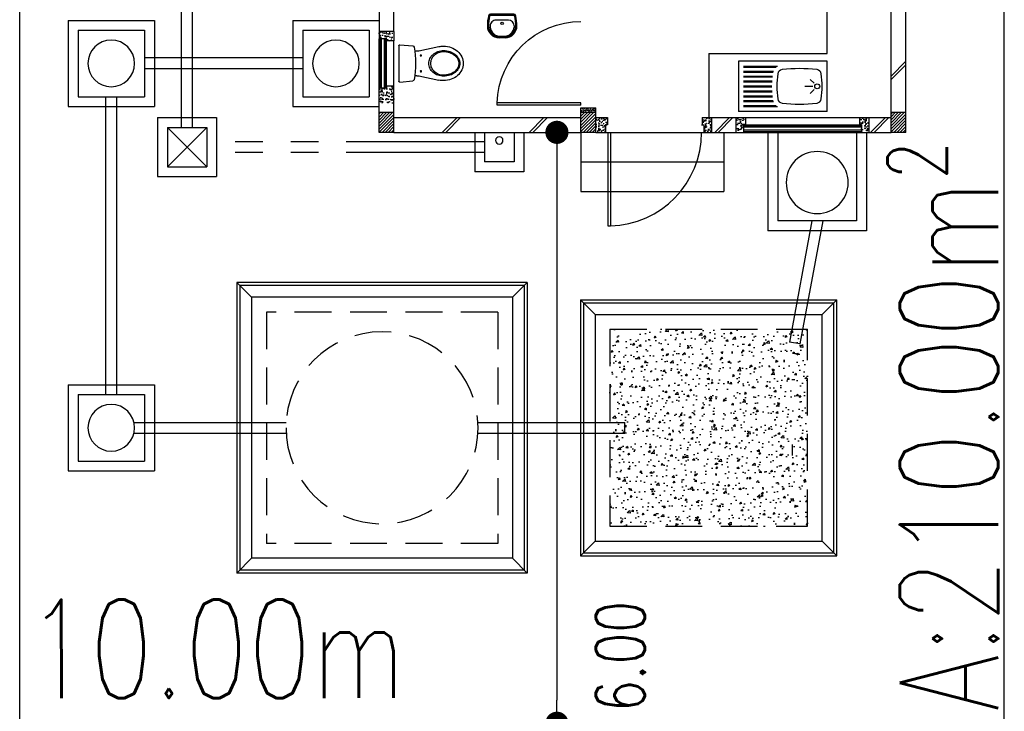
# Model space of a CAD drawing. Header units: millimetres. Extents: x 301 to 1479, y 491 to 1341.
# Tile 56 of 256: x 340 to 350, y 600 to 607. Entities that reach past the tile are written whole.
import ezdxf

# ---------------------------------------------------------------- set-up
doc = ezdxf.new("R2010")
doc.units = ezdxf.units.MM
doc.header["$LTSCALE"] = 1.5
doc.header["$MEASUREMENT"] = 0
for name, pattern in [('HIDDEN', [0.375, 0.25, -0.125]), ('HIDDEN2', [4.7625, 3.175, -1.5875]), ('PHANTOM2', [1.25, 0.625, -0.125, 0.125, -0.125, 0.125, -0.125])]:
    doc.linetypes.add(name, pattern=pattern)
for name, color, linetype in [('AP&SA', 254, 'HIDDEN'), ('Blk', 7, 'Continuous'), ('Block', 46, 'Continuous'), ('boundary', 3, 'Continuous'), ('BWCN', 4, 'Continuous'), ('DIM', 6, 'Continuous'), ('DOOR', 3, 'Continuous'), ('Ele', 8, 'Continuous'), ('HATCH', 7, 'Continuous'), ('Hatch Aggregate', 252, 'Continuous'), ('Hatch Col. C1 GF Ext.', 84, 'Continuous'), ('Hatch Stub Col', 251, 'Continuous'), ('Kerb', 251, 'Continuous'), ('P. Grease Trap', 64, 'Continuous'), ('P. Septic tank', 2, 'Continuous'), ('P. Sewr Manhole', 49, 'Continuous'), ('PVC Pipe 110', 69, 'Continuous'), ('PVC RWP 75', 77, 'Continuous'), ('PVC Sewer Pipe 110', 24, 'Continuous'), ('SANIT', 8, 'Continuous'), ('TEXT', 7, 'Continuous'), ('WINDOW', 1, 'Continuous')]:
    doc.layers.add(name, color=color, linetype=linetype)
doc.styles.add('RS1', font='romans.shx', dxfattribs={"width": 0.75, "height": 0.5})
doc.styles.add('RS2', font='romans.shx', dxfattribs={"width": 0.75, "height": 1})
doc.dimstyles.new('Souillac5', dxfattribs={"dimscale": 0.5, "dimtxt": 0.5, "dimasz": 0.47, "dimexe": 0, "dimexo": 1, "dimgap": 0.5, "dimtad": 1, "dimzin": 0, "dimdsep": 46, "dimtxsty": 'RS1', "dimblk": 'DOT', "dimcen": 3, "dimse1": 1, "dimse2": 1, "dimclrd": 6, "dimclre": 6, "dimclrt": 7, "dimaunit": 1, "dimadec": 0, "dimazin": 0, "dimtfac": 1, "dimtofl": 0, "dimtmove": 1, "dimatfit": 3, "dimfxl": 1, "dimtolj": 1, "dimtzin": 0, "dimlwe": -1, "dimarcsym": 0})
pattern_1 = [(320, (162.062746, -403.20554), (-0.0062752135, -0.071726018), [0.0075, -0.0825]), (265, (162.062746, -403.20554), (0.075219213, 0.013875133), [0.006, -0.066]), (10.451444, (162.06222, -403.21152), (0.068943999, -0.057850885), [0.006374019, -0.070114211]), (316.1842, (162.08275, -403.20554), (-0.016551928, -0.106724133), [0.01125, -0.12375]), (6.635635, (162.08137, -403.21444), (0.09741186, -0.093466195), [0.009561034, -0.105171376]), (261.184164, (162.08275, -403.20554), (0.09741186, -0.093466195), [0.009, -0.099]), (291, (162.077746, -403.21554), (-0.040261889, -0.059690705), [0.0075, -0.0825]), (236, (162.077746, -403.21554), (0.072515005, -0.024331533), [0.006, -0.066]), (341.451445, (162.07439, -403.220516), (0.032253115, -0.084022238), [0.006374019, -0.070114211]), (307.5, (162.062746, -403.205542), (0.0332893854, -0.0012159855), [0, -0.0652, 0, -0.067, 0, -0.06625]), (277.5, (162.062746, -403.20554), (0.0394411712, -0.0263069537), [0, -0.0382, 0, -0.0637, 0, -0.02525]), (237.5, (162.062746, -403.183242), (-0.0022554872, -0.0533822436), [0, -0.025, 0, -0.078, 0, -0.1035]), (227.5, (162.062746, -403.17324), (0.010010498, -0.058318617), [0, -0.0325, 0, -0.0518, 0, -0.0735])]
pattern_2 = [(225, (157.028336, -424.361987), (0.0154679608, -0.0154679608), [])]
pattern_3 = [(320, (162.212746, -399.546746), (-0.0062752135, -0.071726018), [0.0075, -0.0825]), (265, (162.212746, -399.546746), (0.075219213, 0.013875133), [0.006, -0.066]), (10.451444, (162.21222, -399.55272), (0.068943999, -0.057850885), [0.006374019, -0.070114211]), (316.1842, (162.23275, -399.54675), (-0.016551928, -0.106724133), [0.01125, -0.12375]), (6.635635, (162.23137, -399.55564), (0.09741186, -0.093466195), [0.009561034, -0.105171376]), (261.184164, (162.23275, -399.54675), (0.09741186, -0.093466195), [0.009, -0.099]), (291, (162.227746, -399.556746), (-0.040261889, -0.059690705), [0.0075, -0.0825]), (236, (162.227746, -399.556746), (0.072515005, -0.024331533), [0.006, -0.066]), (341.451445, (162.22439, -399.56172), (0.032253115, -0.084022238), [0.006374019, -0.070114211]), (307.5, (162.212746, -399.546746), (0.0332893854, -0.0012159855), [0, -0.0652, 0, -0.067, 0, -0.06625]), (277.5, (162.212746, -399.546746), (0.0394411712, -0.0263069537), [0, -0.0382, 0, -0.0637, 0, -0.02525]), (237.5, (162.212746, -399.524446), (-0.0022554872, -0.0533822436), [0, -0.025, 0, -0.078, 0, -0.1035]), (227.5, (162.212746, -399.514446), (0.010010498, -0.058318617), [0, -0.0325, 0, -0.0518, 0, -0.0735])]

# ---------------------------------------------------------------- blocks, each defined once
blk = doc.blocks.new('SSBSD90')
at = {"layer": 'Ele'}
for p, q in [((-900, 510), (0, 510)), ((-900, 510), (-900, 0)), ((0, 0), (0, 510)), ((-50, 460), (-395, 460)), ((-50, 450), (-382, 450)), ((-50, 410), (-355, 410)), ((-768, 287), (-729, 326)), ((-50, 400), (-352, 400)), ((-50, 360), (-346, 360)), ((-50, 350), (-345, 350)), ((-50, 310), (-342, 310)), ((-768, 223), (-729, 184)), ((-755, 255), (-675, 255)), ((-50, 300), (-341, 300)), ((-50, 210), (-341, 210)), ((-50, 260), (-340, 260)), ((-50, 250), (-340, 250)), ((-50, 110), (-352, 110)), ((-50, 150), (-346, 150)), ((-50, 160), (-345, 160)), ((-50, 200), (-342, 200)), ((-900, 0), (0, 0)), ((-50, 50), (-395, 50)), ((-50, 60), (-382, 60)), ((-50, 100), (-355, 100))]:
    blk.add_line(p, q, dxfattribs=at)
blk.add_circle((-800, 255), 25, dxfattribs=at)
for centre, radius, start, end in [((-792, 375), 50, 96.577, 172.0164), ((-620, -1113), 1548, 83.423, 96.577), ((-448, 375), 50, 7.9836, 83.423), ((65, 255), 915, 172.0164, 187.9836), ((-1305, 255), 915, 352.0164, 7.9836), ((-792, 135), 50, 187.9836, 263.423), ((-448, 135), 50, 276.577, 352.0164), ((-620, 1623), 1548, 263.423, 276.577)]:
    blk.add_arc(centre, radius, start, end, dxfattribs=at)
blk = doc.blocks.new('WC')
at = {"layer": 'SANIT'}
for p, q in [((-179, 0), (179, 0)), ((-189, -11), (-178, -142)), ((189, -11), (178, -142)), ((-125, -185), (-125, -161)), ((125, -185), (125, -161)), ((-127, -205), (-170, -408)), ((127, -205), (170, -408))]:
    blk.add_line(p, q, dxfattribs=at)
for points in [[(130, -455, 0.086378), (120, -397, 0.092622), (92, -349, 0.103078), (49, -316, 0.111925), (0, -305, 0.111925), (-49, -316, 0.103078), (-92, -349, 0.092622), (-120, -397, 0.086378), (-130, -455, 0.086378)], [(120, -455, 0.091554), (111, -405, 0.095342), (85, -363, 0.101238), (45, -335, 0.105842), (0, -325, 0.105842), (-45, -335, 0.101238), (-85, -363, 0.095342), (-111, -405, 0.091554), (-120, -455, 0.091554)], [(-175, -455, 0.087147), (-161, -533, 0.093047), (-124, -596, 0.102819), (-66, -640, 0.110985), (0, -655, 0.110985), (66, -640, 0.102819), (124, -596, 0.093047), (161, -533, 0.087147), (175, -455, 0.052217), (170, -408, 0.093047)], [(-170, -408, 0.052217), (-175, -455, 0.087147)], [(-130, -455, 0.079027), (-120, -520, 0.088191), (-92, -572, 0.105253), (-48, -608, 0.121599), (0, -620, 0.121599), (48, -608, 0.105253), (92, -572, 0.088191), (120, -520, 0.079027), (130, -455, 0.079027)], [(-120, -455, 0.077736), (-110, -516, 0.087342), (-85, -565, 0.105569), (-44, -599, 0.12344), (0, -610, 0.12344), (44, -599, 0.105569), (85, -565, 0.087342), (110, -516, 0.077736), (120, -455, 0.077736)]]:
    blk.add_lwpolyline(points, format="xyb", dxfattribs=at)
for centre in [(-80, -225), (80, -225)]:
    blk.add_circle(centre, 6, dxfattribs=at)
for centre, radius, start, end in [((-179, -10), 10, 90, 185.0425), ((179, -10), 10, 354.9575, 90), ((-163, -140), 15, 185.0425, 259.608), ((0, 746), 916, 259.608, 280.392), ((-225, -185), 100, 348.0437, 0), ((225, -185), 100, 180, 191.9563), ((163, -140), 15, 280.392, 354.9575)]:
    blk.add_arc(centre, radius, start, end, dxfattribs=at)
blk = doc.blocks.new('Wh1')
at = {"layer": 'SANIT'}
for p, q in [((197, 0), (-197, 0)), ((197, -20), (-197, -20)), ((105, -100), (-105, -100)), ((-205, -200), (-205, -217)), ((205, -200), (205, -217)), ((50, -380), (-50, -380)), ((50, -400), (-50, -400)), ((-30, -373), (30, -373))]:
    blk.add_line(p, q, dxfattribs=at)
blk.add_circle((0, -154), 20, dxfattribs=at)
for centre, radius, start, end in [((0, -200), 250, 180, 180), ((0, -200), 250, 0, 0), ((-197, -35), 35, 90, 167.7776), ((197, -35), 35, 12.2224, 90), ((567, -201), 817, 167.7776, 179.9598), ((567, -201), 797, 167.7776, 179.9598), ((-197, -35), 15, 90, 167.7776), ((-105, -200), 100, 90, 180), ((105, -200), 100, 0, 90), ((197, -35), 15, 12.2224, 90), ((-567, -201), 797, 0.0402, 12.2224), ((-567, -201), 817, 0.0402, 12.2224), ((-50, -200), 200, 180, 270), ((-50, -200), 180, 180, 270), ((-30, -197), 176, 186.7076, 270.013), ((30, -197), 176, 269.987, 353.2924), ((50, -200), 180, 270, 0), ((50, -200), 200, 270, 0)]:
    blk.add_arc(centre, radius, start, end, dxfattribs=at)
blk = doc.blocks.new('Dr900')
at = {"layer": 'DOOR'}
for p, q in [((-50, 0), (-50, 850)), ((-25, 850), (-50, 850)), ((-25, 0), (-25, 850)), ((-25, 0), (-50, 0))]:
    blk.add_line(p, q, dxfattribs=at)
blk.add_arc((-24, 0), 851, 91.728, 179.9822, dxfattribs=at)
blk = doc.blocks.new('Dr1000')
at = {"layer": 'DOOR'}
for p, q in [((-50, 0), (-50, 950)), ((-25, 950), (-50, 950)), ((-25, 0), (-25, 950)), ((-25, 0), (-50, 0))]:
    blk.add_line(p, q, dxfattribs=at)
blk.add_arc((-24, 0), 951, 91.542, 179.9858, dxfattribs=at)
blk = doc.blocks.new('SSGP-SU1')
at = {"layer": 'Hatch Aggregate'}
h = blk.add_hatch(dxfattribs=at)
h.set_pattern_fill('AR-CONC', color=256, scale=0.03)
h.set_pattern_definition([(50, (-5670.07033, -391.37042), (0.215178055, -0.0188256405), [0.0225, -0.2475]), (355, (-5670.07033, -391.37042), (-0.0416254, 0.22565764), [0.018, -0.198]), (100.4514445, (-5670.0524, -391.372), (0.173552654, 0.206831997), [0.019122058, -0.210342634]), (46.1842, (-5670.07033, -391.31042), (0.320172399, -0.049655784), [0.03375, -0.37125]), (96.6356355, (-5670.04365, -391.31456), (0.280398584, 0.29223558), [0.028683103, -0.315514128]), (351.184164, (-5670.07033, -391.31042), (0.280398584, 0.29223558), [0.027, -0.297]), (21, (-5670.04033, -391.32542), (0.1790721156, -0.120785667), [0.0225, -0.2475]), (326, (-5670.04033, -391.32542), (0.0729946, 0.2175450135), [0.018, -0.198]), (71.4514447, (-5670.0254, -391.33549), (0.252066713, 0.096759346), [0.019122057, -0.210342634]), (37.5, (-5670.07033, -391.37042), (0.0036479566, 0.0998681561), [0, -0.1956, 0, -0.201, 0, -0.19875]), (7.5, (-5670.07033, -391.37042), (0.0789208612, 0.1183235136), [0, -0.1146, 0, -0.1911, 0, -0.07575]), (327.5, (-5670.13723, -391.37042), (0.1601467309, -0.0067664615), [0, -0.075, 0, -0.234, 0, -0.3105]), (317.5, (-5670.16723, -391.37042), (0.1749558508, 0.0300314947), [0, -0.0975, 0, -0.1554, 0, -0.2205])])
h.paths.add_polyline_path([(11.8, 1), (11.8, 3.005), (9.8, 3.005), (9.8, 1)])
at = {"layer": 'Hatch Col. C1 GF Ext.'}
h = blk.add_hatch(dxfattribs=at)
h.set_pattern_fill('ANSI31', color=256, scale=0.175, angle=-180)
h.set_pattern_definition(pattern_2)
h.paths.add_polyline_path([(7.6, 5.35), (7.6, 5.2), (7.8, 5.2), (7.8, 5.35)])
h = blk.add_hatch(dxfattribs=at)
h.set_pattern_fill('ANSI31', color=256, scale=0.175, angle=-180)
h.set_pattern_definition(pattern_2)
h.paths.add_polyline_path([(7.6, 3.3), (7.6, 3.15), (7.8, 3.15), (7.8, 3.3)])
h = blk.add_hatch(dxfattribs=at)
h.set_pattern_fill('ANSI31', color=256, scale=0.175, angle=-180)
h.set_pattern_definition(pattern_2)
h.paths.add_polyline_path([(7.6, 0.15), (7.6, 0), (7.8, 0), (7.8, 0.15)])
at = {"layer": 'Hatch Stub Col', "linetype": 'ByBlock'}
h = blk.add_hatch(dxfattribs=at)
h.set_pattern_fill('AR-CONC', color=256, scale=0.01, angle=630)
h.set_pattern_definition(pattern_1)
h.paths.add_polyline_path([(6.775, 5.2), (6.87, 5.2), (6.87, 5.275), (6.85, 5.275), (6.85, 5.35), (6.775, 5.35)])
h = blk.add_hatch(dxfattribs=at)
h.set_pattern_fill('AR-CONC', color=256, scale=0.01, angle=630)
h.set_pattern_definition(pattern_1)
h.paths.add_polyline_path([(7.35, 5.275), (7.33, 5.275), (7.33, 5.2), (7.5, 5.2), (7.5, 5.35), (7.35, 5.35)])
h = blk.add_hatch(dxfattribs=at)
h.set_pattern_fill('AR-CONC', color=256, scale=0.005, angle=630)
h.set_pattern_definition([(320, (162.212746, -403.205542), (-0.0031376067, -0.0358630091), [0.00375, -0.04125]), (265, (162.212746, -403.20554), (0.0376096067, 0.0069375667), [0.003, -0.033]), (10.4514445, (162.212485, -403.20853), (0.0344719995, -0.0289254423), [0.0031870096, -0.0350571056]), (316.1842, (162.222746, -403.20554), (-0.008275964, -0.0533620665), [0.005625, -0.061875]), (6.635635, (162.222056, -403.20999), (0.04870593, -0.046733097), [0.004780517, -0.052585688]), (261.184164, (162.222746, -403.20554), (0.04870593, -0.046733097), [0.0045, -0.0495]), (291, (162.220246, -403.210542), (-0.0201309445, -0.0298453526), [0.00375, -0.04125]), (236, (162.220246, -403.21054), (0.0362575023, -0.0121657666), [0.003, -0.033]), (341.451445, (162.21857, -403.21303), (0.0161265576, -0.0420111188), [0.0031870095, -0.0350571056]), (307.5, (162.212746, -403.205542), (0.0166446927, -0.00060799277), [0, -0.0326, 0, -0.0335, 0, -0.033125]), (277.5, (162.212746, -403.205542), (0.0197205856, -0.0131534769), [0, -0.0191, 0, -0.03185, 0, -0.012625]), (237.5, (162.212746, -403.194392), (-0.0011277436, -0.0266911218), [0, -0.0125, 0, -0.039, 0, -0.05175]), (227.5, (162.212746, -403.189392), (0.0050052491, -0.0291593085), [0, -0.01625, 0, -0.0259, 0, -0.03675])])
h.paths.add_polyline_path([(7.55, 3.15), (7.6, 3.15), (7.6, 3.3), (7.55, 3.3)])
h = blk.add_hatch(dxfattribs=at)
h.set_pattern_fill('AR-CONC', color=256, scale=0.01, angle=630)
h.set_pattern_definition([(320, (162.212746, -403.20554), (-0.0062752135, -0.071726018), [0.0075, -0.0825]), (265, (162.212746, -403.20554), (0.075219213, 0.013875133), [0.006, -0.066]), (10.451444, (162.21222, -403.21152), (0.068943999, -0.057850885), [0.006374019, -0.070114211]), (316.1842, (162.23275, -403.20554), (-0.016551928, -0.106724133), [0.01125, -0.12375]), (6.635635, (162.23137, -403.21444), (0.09741186, -0.093466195), [0.009561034, -0.105171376]), (261.184164, (162.23275, -403.20554), (0.09741186, -0.093466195), [0.009, -0.099]), (291, (162.227746, -403.21554), (-0.040261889, -0.059690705), [0.0075, -0.0825]), (236, (162.227746, -403.21554), (0.072515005, -0.024331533), [0.006, -0.066]), (341.451445, (162.22439, -403.220516), (0.032253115, -0.084022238), [0.006374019, -0.070114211]), (307.5, (162.212746, -403.205542), (0.0332893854, -0.0012159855), [0, -0.0652, 0, -0.067, 0, -0.06625]), (277.5, (162.212746, -403.20554), (0.0394411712, -0.0263069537), [0, -0.0382, 0, -0.0637, 0, -0.02525]), (237.5, (162.212746, -403.183242), (-0.0022554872, -0.0533822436), [0, -0.025, 0, -0.078, 0, -0.1035]), (227.5, (162.212746, -403.17324), (0.010010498, -0.058318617), [0, -0.0325, 0, -0.0518, 0, -0.0735])])
h.paths.add_polyline_path([(7.8, 3.05), (7.8, 3.15), (7.65, 3.15), (7.65, 3.03), (7.725, 3.03), (7.725, 3.05)])
h = blk.add_hatch(dxfattribs=at)
h.set_pattern_fill('AR-CONC', color=256, scale=0.01, angle=630)
h.set_pattern_definition([(320, (162.212746, -399.596746), (-0.0062752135, -0.071726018), [0.0075, -0.0825]), (265, (162.212746, -399.596746), (0.075219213, 0.013875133), [0.006, -0.066]), (10.451444, (162.21222, -399.60272), (0.068943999, -0.057850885), [0.006374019, -0.070114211]), (316.1842, (162.23275, -399.59675), (-0.016551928, -0.106724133), [0.01125, -0.12375]), (6.635635, (162.23137, -399.60564), (0.09741186, -0.093466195), [0.009561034, -0.105171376]), (261.184164, (162.23275, -399.59675), (0.09741186, -0.093466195), [0.009, -0.099]), (291, (162.227746, -399.606746), (-0.040261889, -0.059690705), [0.0075, -0.0825]), (236, (162.227746, -399.606746), (0.072515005, -0.024331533), [0.006, -0.066]), (341.451445, (162.22439, -399.61172), (0.032253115, -0.084022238), [0.006374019, -0.070114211]), (307.5, (162.212746, -399.596746), (0.0332893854, -0.0012159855), [0, -0.0652, 0, -0.067, 0, -0.06625]), (277.5, (162.212746, -399.596746), (0.0394411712, -0.0263069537), [0, -0.0382, 0, -0.0637, 0, -0.02525]), (237.5, (162.212746, -399.574446), (-0.0022554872, -0.0533822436), [0, -0.025, 0, -0.078, 0, -0.1035]), (227.5, (162.212746, -399.564446), (0.010010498, -0.058318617), [0, -0.0325, 0, -0.0518, 0, -0.0735])])
h.paths.add_polyline_path([(7.8, 1.975), (7.8, 2.05), (7.725, 2.05), (7.725, 2.07), (7.65, 2.07), (7.65, 1.975)])
h = blk.add_hatch(dxfattribs=at)
h.set_pattern_fill('AR-CONC', color=256, scale=0.01, angle=630)
h.set_pattern_definition(pattern_3)
h.paths.add_polyline_path([(7.725, 1.63), (7.725, 1.65), (7.8, 1.65), (7.8, 1.725), (7.65, 1.725), (7.65, 1.63)])
h = blk.add_hatch(dxfattribs=at)
h.set_pattern_fill('AR-CONC', color=256, scale=0.01, angle=630)
h.set_pattern_definition(pattern_3)
h.paths.add_polyline_path([(7.8, 0.375), (7.8, 0.45), (7.725, 0.45), (7.725, 0.47), (7.65, 0.47), (7.65, 0.375)])
at = {"layer": 'AP&SA', "linetype": 'HIDDEN'}
for p, q in [((9.625, 6.495), (11.975, 6.495)), ((9.625, 4.145), (9.625, 6.495)), ((11.975, 4.145), (11.975, 6.495)), ((9.625, 4.145), (11.975, 4.145)), ((9.8, 3.005), (11.8, 3.005)), ((9.8, 3.005), (9.8, 1)), ((11.8, 3.005), (11.8, 1)), ((11.8, 1), (9.8, 1))]:
    blk.add_line(p, q, dxfattribs=at)
at = {"layer": 'Block', "linetype": 'ByBlock'}
for p, q in [((6.175, 5.35), (6.775, 5.35)), ((6.775, 5.2), (6.55, 5.2)), ((7.65, 5.2), (7.65, 3.3)), ((7.8, 5.2), (7.8, 3.3)), ((7.65, 1.975), (7.65, 1.725)), ((7.8, 1.975), (7.8, 1.725)), ((7.65, 0.375), (7.65, 0.15)), ((7.8, 0.375), (7.8, 0.15)), ((7.6, 0.15), (3.3, 0.15)), ((7.6, 0), (3.3, 0))]:
    blk.add_line(p, q, dxfattribs=at)
at = {"layer": 'BWCN'}
for p, q in [((6.775, 5.35), (6.85, 5.35)), ((6.775, 5.2), (6.775, 5.35)), ((6.85, 5.275), (6.85, 5.35)), ((7.35, 5.275), (7.35, 5.35)), ((7.6, 5.35), (7.35, 5.35)), ((7.6, 5.2), (7.6, 5.35)), ((7.8, 5.35), (7.6, 5.35)), ((7.8, 5.2), (7.8, 5.35)), ((6.87, 5.275), (6.85, 5.275)), ((6.87, 5.2), (6.87, 5.275)), ((7.33, 5.2), (7.33, 5.275)), ((7.33, 5.275), (7.35, 5.275)), ((6.775, 5.2), (6.87, 5.2)), ((7.6, 5.2), (7.33, 5.2)), ((7.8, 5.2), (7.6, 5.2)), ((7.55, 3.3), (7.55, 3.15)), ((7.6, 3.3), (7.55, 3.3)), ((7.6, 3.15), (7.6, 3.3)), ((7.8, 3.3), (7.6, 3.3)), ((7.8, 3.15), (7.8, 3.3)), ((7.6, 3.15), (7.55, 3.15)), ((7.8, 3.15), (7.6, 3.15)), ((7.65, 3.15), (7.65, 3.03)), ((7.8, 3.15), (7.8, 3.05)), ((7.65, 3.03), (7.725, 3.03)), ((7.725, 3.05), (7.8, 3.05)), ((7.725, 3.03), (7.725, 3.05)), ((7.65, 2.07), (7.65, 1.975)), ((7.65, 2.07), (7.725, 2.07)), ((7.725, 2.07), (7.725, 2.05)), ((7.725, 2.05), (7.8, 2.05)), ((7.8, 2.05), (7.8, 1.975)), ((7.65, 1.975), (7.8, 1.975)), ((7.65, 1.725), (7.8, 1.725)), ((7.65, 1.725), (7.65, 1.63)), ((7.8, 1.725), (7.8, 1.65)), ((7.65, 1.63), (7.725, 1.63)), ((7.725, 1.65), (7.8, 1.65)), ((7.725, 1.63), (7.725, 1.65)), ((7.65, 0.47), (7.725, 0.47)), ((7.65, 0.47), (7.65, 0.375)), ((7.725, 0.47), (7.725, 0.45)), ((7.725, 0.45), (7.8, 0.45)), ((7.8, 0.45), (7.8, 0.375)), ((7.65, 0.375), (7.8, 0.375)), ((7.6, 0), (7.6, 0.15)), ((7.8, 0.15), (7.6, 0.15)), ((7.8, 0), (7.8, 0.15)), ((7.8, 0), (7.6, 0))]:
    blk.add_line(p, q, dxfattribs=at)
at = {"layer": 'Ele'}
for p, q in [((7.35, 5.35), (6.85, 5.35)), ((7.35, 5.34), (6.85, 5.34)), ((7.35, 5.28), (6.85, 5.28)), ((7.33, 5.275), (6.87, 5.275)), ((7.33, 5.2), (6.87, 5.2)), ((7.8, 3.3), (8.4, 3.3)), ((8.1, 3.3), (8.1, 1.85)), ((8.4, 3.3), (8.4, 1.85)), ((7.8, 3.05), (7.8, 2.05)), ((7, 2), (7.65, 2)), ((7, 2), (7, 0.8)), ((7.8, 1.85), (8.4, 1.85)), ((7.65, 1.63), (7.65, 0.47)), ((7.725, 1.63), (7.725, 0.47)), ((7.73, 1.65), (7.73, 0.45)), ((7.79, 1.65), (7.79, 0.45)), ((7.8, 1.65), (7.8, 0.45)), ((7, 0.8), (5.8, 0.8))]:
    blk.add_line(p, q, dxfattribs=at)
at = {"layer": 'HATCH'}
for p, q in [((7.8, 4.708), (7.65, 4.558)), ((7.8, 4.672), (7.65, 4.522)), ((7.8, 3.825), (7.65, 3.675)), ((7.8, 3.79), (7.65, 3.64)), ((7.8, 1.941), (7.65, 1.791)), ((7.8, 1.906), (7.65, 1.756)), ((7.8, 0.358), (7.65, 0.208)), ((7.8, 0.323), (7.65, 0.173)), ((7.079, 0), (7.229, 0.15)), ((7.115, 0), (7.265, 0.15))]:
    blk.add_line(p, q, dxfattribs=at)
at = {"layer": 'Kerb'}
for p, q in [((6.663, 8.507), (7.537, 8.507)), ((6.663, 8.507), (6.663, 7.632)), ((7.537, 8.507), (7.537, 7.632)), ((10.363, 8.507), (11.238, 8.507)), ((10.363, 8.507), (10.363, 7.632)), ((11.238, 8.507), (11.238, 7.632)), ((6.762, 8.407), (7.438, 8.407)), ((6.762, 8.407), (6.762, 7.732)), ((7.438, 8.407), (7.438, 7.732)), ((10.463, 8.407), (11.138, 8.407)), ((10.463, 8.407), (10.463, 7.732)), ((11.138, 8.407), (11.138, 7.732)), ((6.762, 7.732), (7.438, 7.732)), ((10.463, 7.732), (11.138, 7.732)), ((6.663, 7.632), (7.537, 7.632)), ((10.363, 7.632), (11.238, 7.632)), ((7.65, 7.6), (8.25, 7.6)), ((7.65, 7.6), (7.65, 7)), ((8.25, 7.6), (8.25, 7)), ((7.75, 7.5), (8.15, 7.5)), ((7.75, 7.5), (7.75, 7.1)), ((8.15, 7.5), (7.75, 7.1)), ((7.75, 7.5), (8.15, 7.1)), ((8.15, 7.5), (8.15, 7.1)), ((7.75, 7.1), (8.15, 7.1)), ((7.65, 7), (8.25, 7)), ((9.325, 3.845), (9.325, 6.795)), ((9.325, 6.795), (12.275, 6.795)), ((9.325, 6.795), (9.475, 6.645)), ((9.355, 3.875), (9.355, 6.765)), ((9.355, 6.765), (12.245, 6.765)), ((12.275, 6.795), (12.125, 6.645)), ((12.245, 3.875), (12.245, 6.765)), ((12.275, 3.845), (12.275, 6.795)), ((9.475, 6.645), (12.125, 6.645)), ((9.475, 3.995), (9.475, 6.645)), ((12.125, 3.995), (12.125, 6.645)), ((6.663, 6.225), (7.537, 6.225)), ((6.663, 6.225), (6.663, 5.35)), ((7.537, 6.225), (7.537, 5.35)), ((6.762, 6.125), (7.438, 6.125)), ((6.762, 6.125), (6.762, 5.45)), ((7.438, 6.125), (7.438, 5.45)), ((6.762, 5.45), (7.438, 5.45)), ((7.8, 4.379), (8.2, 4.379)), ((8.2, 3.879), (8.2, 4.379)), ((7.8, 4.279), (8.1, 4.279)), ((8.1, 3.979), (8.1, 4.279)), ((7.8, 3.979), (8.1, 3.979)), ((9.325, 3.845), (9.475, 3.995)), ((9.475, 3.995), (12.125, 3.995)), ((12.275, 3.845), (12.125, 3.995)), ((7.8, 3.879), (8.2, 3.879)), ((9.325, 3.845), (12.275, 3.845)), ((9.355, 3.875), (12.245, 3.875)), ((9.5, 3.305), (12.1, 3.305)), ((9.5, 3.305), (9.5, 0.7)), ((9.5, 3.305), (9.65, 3.155)), ((11.95, 3.155), (12.1, 3.305)), ((12.1, 3.305), (12.1, 0.7)), ((9.53, 3.275), (12.07, 3.275)), ((9.53, 3.275), (9.53, 0.73)), ((12.07, 3.275), (12.07, 0.73)), ((9.65, 3.155), (11.95, 3.155)), ((9.65, 3.155), (9.65, 0.85)), ((11.95, 3.155), (11.95, 0.85)), ((7.8, 1.4), (8.8, 1.4)), ((8.8, 0.4), (8.8, 1.4)), ((7.8, 1.3), (8.7, 1.3)), ((8.7, 0.5), (8.7, 1.3)), ((9.65, 0.85), (9.5, 0.7)), ((11.95, 0.85), (9.65, 0.85)), ((11.95, 0.85), (12.1, 0.7)), ((12.07, 0.73), (9.53, 0.73)), ((12.1, 0.7), (9.5, 0.7)), ((7.8, 0.5), (8.7, 0.5)), ((7.8, 0.4), (8.8, 0.4))]:
    blk.add_line(p, q, dxfattribs=at)
at = {"layer": 'P. Grease Trap'}
blk.add_circle((8.31, 0.9), 0.315, dxfattribs=at)
at = {"layer": 'P. Septic tank', "linetype": 'HIDDEN'}
blk.add_circle((10.8, 5.32), 0.975, dxfattribs=at)
at = {"layer": 'P. Sewr Manhole'}
for centre in [(7.1, 8.07), (10.8, 8.07), (7.1, 5.788)]:
    blk.add_circle(centre, 0.237, dxfattribs=at)
at = {"layer": 'PVC Pipe 110', "linetype": 'PHANTOM2', "ltscale": 1.5}
for p, q in [((7.75, 7.355), (6.05, 7.355)), ((7.75, 7.245), (6.05, 7.245)), ((7.895, 4.279), (7.895, 7.1)), ((8.005, 4.279), (8.005, 7.1)), ((8.7, 0.955), (9.929, 1.183)), ((8.7, 0.843), (9.949, 1.075))]:
    blk.add_line(p, q, dxfattribs=at)
at = {"layer": 'PVC Pipe 110', "linetype": 'PHANTOM2', "ltscale": 2}
for p, q in [((9.949, 1.075), (9.929, 1.183)), ((11.08, 1.15), (10.97, 1.15))]:
    blk.add_line(p, q, dxfattribs=at)
at = {"layer": 'PVC RWP 75'}
blk.add_circle((7.882, 4.129), 0.0375, dxfattribs=at)
at = {"layer": 'PVC Sewer Pipe 110', "linetype": 'HIDDEN2', "ltscale": 1.5}
for p, q in [((10.463, 8.125), (7.438, 8.125)), ((10.463, 8.125), (7.438, 8.125)), ((10.463, 8.015), (7.438, 8.015)), ((10.463, 8.015), (7.438, 8.015)), ((10.745, 7.839), (10.745, 6.293)), ((10.855, 7.839), (10.855, 6.293)), ((7.045, 6.125), (7.045, 7.732)), ((7.155, 6.125), (7.155, 7.732)), ((10.745, 4.347), (10.745, 2.855)), ((10.855, 4.347), (10.855, 2.855))]:
    blk.add_line(p, q, dxfattribs=at)
at = {"layer": 'PVC Sewer Pipe 110', "linetype": 'HIDDEN2'}
blk.add_line((10.855, 2.855), (10.745, 2.855), dxfattribs=at)
at = {"layer": 'WINDOW', "linetype": 'HIDDEN2', "ltscale": 0.5}
for p, q in [((7.35, 5.325), (6.85, 5.325)), ((7.35, 5.295), (6.85, 5.295))]:
    blk.add_line(p, q, dxfattribs=at)
at = {"layer": 'WINDOW'}
for p, q in [((7.745, 1.65), (7.745, 0.45)), ((7.775, 1.65), (7.775, 0.45))]:
    blk.add_line(p, q, dxfattribs=at)
at = {"layer": 'DOOR', "xscale": 0.001, "yscale": 0.001, "zscale": 0.001}
blk.add_blockref('Dr900', (7.55, 3.3), dxfattribs=at)
at = {"layer": 'DOOR', "xscale": -0.001, "yscale": 0.001, "zscale": 0.001, "rotation": 270}
blk.add_blockref('Dr1000', (7.8, 3.05), dxfattribs=at)
at = {"layer": 'SANIT', "xscale": 0.001, "yscale": 0.001, "zscale": 0.001}
blk.add_blockref('WC', (7.1, 5.15), dxfattribs=at)
at = {"layer": 'WINDOW', "linetype": 'ByBlock'}
for name, p, xscale, yscale, zscale, rotation in [('Wh1', (6.6, 4.1), -0.0006, 0.0006, 0.0006, 90), ('SSBSD90', (7.078, 1.7), -0.001, 0.001, 0.001, 270)]:
    blk.add_blockref(name, p, dxfattribs=dict(at, xscale=xscale, yscale=yscale, zscale=zscale, rotation=rotation))
blk = doc.blocks.new('_DOT')
at = {"color": 0, "linetype": 'ByBlock'}
blk.add_line((-0.5, 0), (-1, 0), dxfattribs=at)
at = {"color": 0, "linetype": 'ByBlock', "const_width": 0.5}
blk.add_lwpolyline([(-0.25, 0, 1), (0.25, 0, 1)], format="xyb", close=True, dxfattribs=at)
blk = doc.blocks.new('*D40')
at = {"layer": 'DEFPOINTS', "color": 0, "transparency": 16777216}
for p in [(345.344, 605.769), (345.344, 599.769), (345.344, 599.769)]:
    blk.add_point(p, dxfattribs=at)
at = {"layer": 'DIM', "color": 6, "lineweight": -2, "transparency": 16777216}
blk.add_line((345.344, 605.534), (345.344, 600.004), dxfattribs=at)
at = {"layer": 'DIM', "color": 6, "lineweight": -2, "transparency": 16777216, "xscale": 0.235, "yscale": 0.235, "zscale": 0.235}
for p, rotation in [((345.344, 605.769), 90), ((345.344, 599.769), 270)]:
    blk.add_blockref('_DOT', p, dxfattribs=dict(at, rotation=rotation))
at = {"layer": 'DIM', "color": 7, "transparency": 16777216, "insert": (345.988, 600.447), "char_height": 0.5, "attachment_point": 5, "rotation": 90, "style": 'RS1'}
blk.add_mtext('\\A1;6.00', dxfattribs=at)

msp = doc.modelspace()

# ---------------------------------------------------------------- linework, layer by layer
at = {"layer": 'boundary'}
for p, q in [((339.8876, 578.769), (339.8876, 620.769)), ((349.8876, 578.769), (349.8876, 620.769))]:
    msp.add_line(p, q, dxfattribs=at)

# ---------------------------------------------------------------- block references
at = {"layer": 'Blk', "xscale": -1, "rotation": 90}
msp.add_blockref('SSGP-SU1', (348.8876, 613.569), dxfattribs=at)

# ---------------------------------------------------------------- texts
at = {"layer": 'TEXT', "style": 'RS2', "width": 0.75}
for s, rotation, p in [('A:210.00m²', 89.98956, (349.8253, 599.8902)), ('10.00m', 0.01044, (339.9571, 600.0249))]:
    msp.add_text(s, height=1, rotation=rotation, dxfattribs=at).set_placement(p)

# ---------------------------------------------------------------- dimensions: what is measured, and where the dimension line sits
at = {"layer": 'DIM'}
dim = msp.add_linear_dim(base=(345.3443, 599.769), p1=(345.3443, 605.769), p2=(345.3443, 599.769), angle=90, dimstyle='Souillac5', override={"dimtmove": 2}, dxfattribs=at)
dim.commit()
dim.dimension.update_dxf_attribs({"geometry": '*D40', "text_midpoint": (345.9879, 600.447), "dimtype": 160})

doc.saveas('drawing.dxf')
